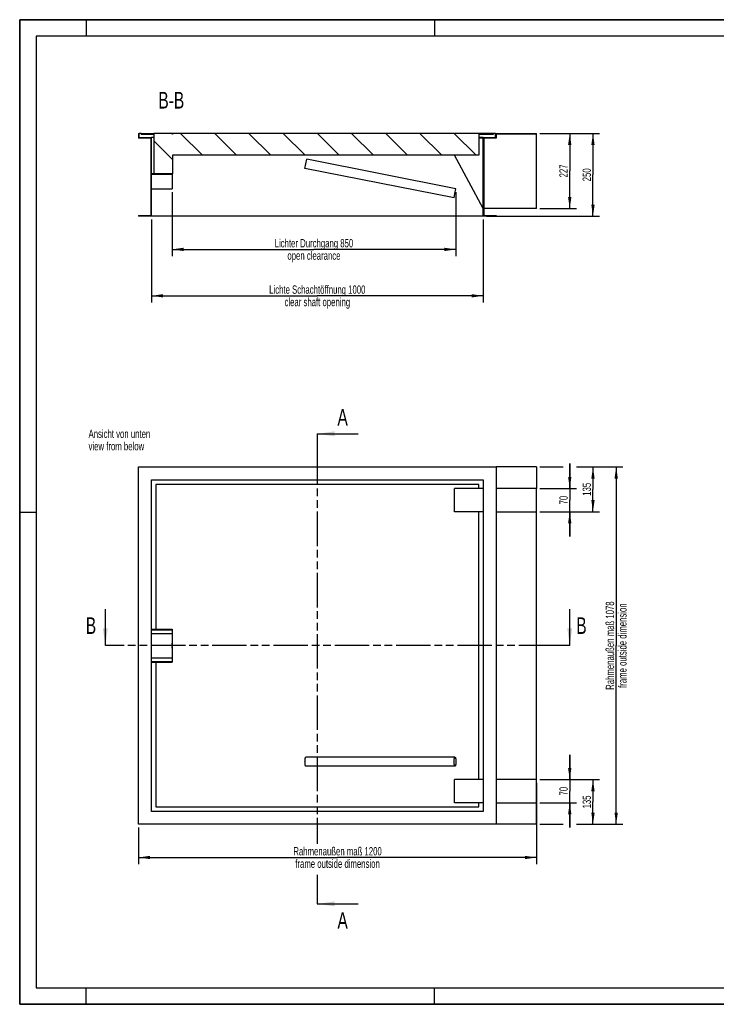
# Model space of a CAD drawing. Header units: millimetres. Extents: x 0 to 8400, y 0 to 5940.
# Tile 1 of 4: x 0 to 4200, y 0 to 5940. Entities that reach past the tile are written whole.
import ezdxf

# ---------------------------------------------------------------- set-up
doc = ezdxf.new("R2010")
doc.units = ezdxf.units.MM
doc.header["$LTSCALE"] = 462
doc.linetypes.add('PHANTOM', pattern=[0.8, 0.45, -0.05, 0.1, -0.05, 0.1, -0.05])
doc.layers.get('0').update_dxf_attribs({"linetype": 'CONTINUOUS'})
for name, color, linetype in [('_2D-BEM', 7, 'CONTINUOUS'), ('_ACHSEN', 7, 'CONTINUOUS'), ('_ZEICHNUNGSELEM', 7, 'CONTINUOUS'), ('HATCHING_BL0', 7, 'CONTINUOUS'), ('HATCHING_BL1', 7, 'CONTINUOUS')]:
    doc.layers.add(name, color=color, linetype=linetype)
doc.styles.get("Standard").update_dxf_attribs({"font": 'txt', "width": 0.7})
doc.dimstyles.new('DIMSTYLE_1', dxfattribs={"dimtxt": 50, "dimasz": 70, "dimexe": 2, "dimexo": 1, "dimtad": 1, "dimdec": 0, "dimlfac": 0.5, "dimtxsty": 'Standard', "dimblk": '_FILLED', "dimblk1": '_FILLED', "dimblk2": '_FILLED', "dimcen": 0.09, "dimadec": 1, "dimazin": 2, "dimtp": 0.8, "dimtm": 0.8, "dimtfac": 1, "dimtdec": 0, "dimtofl": 0, "dimtmove": 0, "dimatfit": 3, "dimldrblk": '_FILLED', "dimfxl": 1, "dimtolj": 1, "dimarcsym": 0})
doc.dimstyles.new('DIMSTYLE_2', dxfattribs={"dimtxt": 50, "dimasz": 70, "dimexe": 2, "dimexo": 1, "dimtad": 1, "dimdec": 1, "dimlfac": 0.5, "dimtxsty": 'Standard', "dimblk": '_FILLED', "dimblk1": '_FILLED', "dimblk2": '_FILLED', "dimcen": 0.09, "dimadec": 1, "dimazin": 2, "dimtp": 0.8, "dimtm": 0.8, "dimtfac": 1, "dimtdec": 1, "dimtofl": 0, "dimtmove": 0, "dimatfit": 3, "dimldrblk": '_FILLED', "dimfxl": 1, "dimtolj": 1, "dimarcsym": 0})
doc.dimstyles.new('DIMSTYLE_3', dxfattribs={"dimtxt": 50, "dimasz": 70, "dimexe": 2, "dimexo": 1, "dimtad": 1, "dimdec": 1, "dimlfac": 0.5, "dimtxsty": 'Standard', "dimblk": '_FILLED', "dimblk1": '_FILLED', "dimblk2": '_FILLED', "dimcen": 0.09, "dimadec": 1, "dimazin": 2, "dimtp": 1.2, "dimtm": 1.2, "dimtfac": 1, "dimtdec": 1, "dimtofl": 0, "dimtmove": 0, "dimatfit": 3, "dimldrblk": '_FILLED', "dimfxl": 1, "dimtolj": 1, "dimarcsym": 0})
doc.dimstyles.new('DIMSTYLE_4', dxfattribs={"dimtxt": 50, "dimasz": 70, "dimexe": 2, "dimexo": 1, "dimtad": 1, "dimdec": 1, "dimlfac": 0.5, "dimtxsty": 'Standard', "dimblk": '_FILLED', "dimblk1": '_FILLED', "dimblk2": '_FILLED', "dimcen": 0.09, "dimadec": 1, "dimazin": 2, "dimtp": 0.5, "dimtm": 0.5, "dimtfac": 1, "dimtdec": 1, "dimtofl": 0, "dimtmove": 0, "dimatfit": 3, "dimldrblk": '_FILLED', "dimfxl": 1, "dimtolj": 1, "dimarcsym": 0})
doc.dimstyles.new('DIMSTYLE_5', dxfattribs={"dimtxt": 50, "dimasz": 70, "dimexe": 2, "dimexo": 1, "dimtad": 1, "dimdec": 1, "dimlfac": 0.5, "dimtxsty": 'Standard', "dimblk": '_FILLED', "dimblk1": '_FILLED', "dimblk2": '_FILLED', "dimcen": 0.09, "dimadec": 1, "dimazin": 2, "dimtp": 0.3, "dimtm": 0.3, "dimtfac": 1, "dimtdec": 1, "dimtofl": 0, "dimtmove": 0, "dimatfit": 3, "dimldrblk": '_FILLED', "dimfxl": 1, "dimtolj": 1, "dimarcsym": 0})
doc.dimstyles.get("Standard").update_dxf_attribs({"dimtxt": 50, "dimasz": 70, "dimexe": 2, "dimexo": 1, "dimtad": 1, "dimdec": 1, "dimtxsty": 'Standard', "dimblk": '_FILLED', "dimblk1": '_FILLED', "dimblk2": '_FILLED', "dimcen": 0.09, "dimadec": 1, "dimazin": 2, "dimtol": 1, "dimtp": 0.1, "dimtm": 0.1, "dimtfac": 1, "dimtdec": 1, "dimtofl": 0, "dimtmove": 0, "dimatfit": 3, "dimldrblk": '_FILLED', "dimfxl": 1, "dimtolj": 1, "dimarcsym": 0})

# ---------------------------------------------------------------- blocks, each defined once
blk = doc.blocks.new('_FILLED')
at = {"color": 0, "linetype": 'ByBlock'}
blk.add_solid([(0, 0), (-1, 0.143), (-1, -0.143)], dxfattribs=at)
blk = doc.blocks.new('*D2')
at = {"layer": '_2D-BEM', "color": 2, "linetype": 'Continuous', "transparency": 16777216}
for p, q in [((918.4, 4899.2), (918.4, 4514.2)), ((2629.8, 4899.7), (2629.8, 4514.2)), ((918.4, 4554.2), (1774.1, 4554.2)), ((2629.8, 4554.2), (1774.1, 4554.2))]:
    blk.add_line(p, q, dxfattribs=at)
at = {"layer": '_2D-BEM', "color": 2, "linetype": 'Continuous', "transparency": 16777216, "xscale": 70, "yscale": 70, "zscale": 70, "rotation": 180}
blk.add_blockref('_FILLED', (918.4, 4554.2), dxfattribs=at)
at = {"layer": '_2D-BEM', "color": 2, "linetype": 'Continuous', "transparency": 16777216, "xscale": 70, "yscale": 70, "zscale": 70}
blk.add_blockref('_FILLED', (2629.8, 4554.2), dxfattribs=at)
at = {"layer": '_2D-BEM', "color": 2, "linetype": 'Continuous', "transparency": 16777216, "insert": (1774.1, 4616.7), "char_height": 50, "width": 1108.929, "attachment_point": 2, "line_spacing_factor": 0.9}
blk.add_mtext('Lichter Durchgang 850\\Popen clearance', dxfattribs=at)
blk = doc.blocks.new('*D5')
at = {"layer": '_2D-BEM', "color": 2, "linetype": 'Continuous', "transparency": 16777216}
for p, q in [((794.4, 4734.2), (794.4, 4234.2)), ((2794.4, 4734.2), (2794.4, 4234.2)), ((794.4, 4274.2), (1794.4, 4274.2)), ((2794.4, 4274.2), (1794.4, 4274.2))]:
    blk.add_line(p, q, dxfattribs=at)
at = {"layer": '_2D-BEM', "color": 2, "linetype": 'Continuous', "transparency": 16777216, "xscale": 70, "yscale": 70, "zscale": 70, "rotation": 180}
blk.add_blockref('_FILLED', (794.4, 4274.2), dxfattribs=at)
at = {"layer": '_2D-BEM', "color": 2, "linetype": 'Continuous', "transparency": 16777216, "xscale": 70, "yscale": 70, "zscale": 70}
blk.add_blockref('_FILLED', (2794.4, 4274.2), dxfattribs=at)
at = {"layer": '_2D-BEM', "color": 2, "linetype": 'Continuous', "transparency": 16777216, "insert": (1794.4, 4336.7), "char_height": 50, "width": 1334.643, "attachment_point": 2, "line_spacing_factor": 0.9}
blk.add_mtext('Lichte Schachtöffnung 1000\\Pclear shaft opening', dxfattribs=at)
blk = doc.blocks.new('*D6')
at = {"layer": '_2D-BEM', "color": 2, "linetype": 'Continuous', "transparency": 16777216}
for p, q in [((3136.4, 3241.8), (3276.4, 3241.8)), ((3356.4, 3241.8), (3636.4, 3241.8)), ((3596.4, 3241.8), (3596.4, 2163.8)), ((3596.4, 1085.8), (3596.4, 2163.8)), ((3136.4, 1085.8), (3276.4, 1085.8)), ((3356.4, 1085.8), (3636.4, 1085.8))]:
    blk.add_line(p, q, dxfattribs=at)
at = {"layer": '_2D-BEM', "color": 2, "linetype": 'Continuous', "transparency": 16777216, "xscale": 70, "yscale": 70, "zscale": 70}
for p, rotation in [((3596.4, 3241.8), 90), ((3596.4, 1085.8), 270)]:
    blk.add_blockref('_FILLED', p, dxfattribs=dict(at, rotation=rotation))
at = {"layer": '_2D-BEM', "color": 2, "linetype": 'Continuous', "transparency": 16777216, "insert": (3533.9, 2163.8), "char_height": 50, "width": 1205.357, "attachment_point": 2, "rotation": 90, "line_spacing_factor": 0.9}
blk.add_mtext('Rahmenaußen maß 1078\\Pframe outside dimension', dxfattribs=at)
blk = doc.blocks.new('*D7')
at = {"layer": '_2D-BEM', "color": 2, "linetype": 'Continuous', "transparency": 16777216}
for p, q in [((3116.4, 1335.8), (3116.4, 845.8)), ((716.4, 1065.8), (716.4, 845.8)), ((716.4, 885.8), (1916.4, 885.8)), ((3116.4, 885.8), (1916.4, 885.8))]:
    blk.add_line(p, q, dxfattribs=at)
at = {"layer": '_2D-BEM', "color": 2, "linetype": 'Continuous', "transparency": 16777216, "xscale": 70, "yscale": 70, "zscale": 70, "rotation": 180}
blk.add_blockref('_FILLED', (716.4, 885.8), dxfattribs=at)
at = {"layer": '_2D-BEM', "color": 2, "linetype": 'Continuous', "transparency": 16777216, "xscale": 70, "yscale": 70, "zscale": 70}
blk.add_blockref('_FILLED', (3116.4, 885.8), dxfattribs=at)
at = {"layer": '_2D-BEM', "color": 2, "linetype": 'Continuous', "transparency": 16777216, "insert": (1916.4, 948.3), "char_height": 50, "width": 1205.357, "attachment_point": 2, "line_spacing_factor": 0.9}
blk.add_mtext('Rahmenaußen maß 1200\\Pframe outside dimension', dxfattribs=at)
blk = doc.blocks.new('*D8')
at = {"layer": '_2D-BEM', "color": 2, "linetype": 'Continuous', "transparency": 16777216}
for p, q in [((3136.4, 1355.8), (3496.4, 1355.8)), ((3456.4, 1355.8), (3456.4, 1220.8)), ((3456.4, 1085.8), (3456.4, 1220.8)), ((3456.4, 1085.8), (3496.4, 1085.8))]:
    blk.add_line(p, q, dxfattribs=at)
at = {"layer": '_2D-BEM', "color": 2, "linetype": 'Continuous', "transparency": 16777216, "xscale": 70, "yscale": 70, "zscale": 70}
for p, rotation in [((3456.4, 1355.8), 90), ((3456.4, 1085.8), 270)]:
    blk.add_blockref('_FILLED', p, dxfattribs=dict(at, rotation=rotation))
at = {"layer": '_2D-BEM', "color": 2, "linetype": 'Continuous', "transparency": 16777216, "insert": (3393.9, 1220.8), "char_height": 50, "width": 150, "attachment_point": 2, "rotation": 90, "line_spacing_factor": 0.9}
blk.add_mtext('135', dxfattribs=at)
blk = doc.blocks.new('*D9')
at = {"layer": '_2D-BEM', "color": 2, "linetype": 'Continuous', "transparency": 16777216}
for p, q in [((3316.4, 1355.8), (3316.4, 1505.8)), ((3316.4, 1505.8), (3316.4, 1285.8)), ((3136.4, 1355.8), (3356.4, 1355.8)), ((3316.4, 1065.8), (3316.4, 1285.8)), ((3136.4, 1215.8), (3356.4, 1215.8)), ((3316.4, 1215.8), (3316.4, 1065.8))]:
    blk.add_line(p, q, dxfattribs=at)
at = {"layer": '_2D-BEM', "color": 2, "linetype": 'Continuous', "transparency": 16777216, "xscale": 70, "yscale": 70, "zscale": 70}
for p, rotation in [((3316.4, 1355.8), 270), ((3316.4, 1215.8), 90)]:
    blk.add_blockref('_FILLED', p, dxfattribs=dict(at, rotation=rotation))
at = {"layer": '_2D-BEM', "color": 2, "linetype": 'Continuous', "transparency": 16777216, "insert": (3253.9, 1285.8), "char_height": 50, "width": 117.857, "attachment_point": 2, "rotation": 90, "line_spacing_factor": 0.9}
blk.add_mtext('70', dxfattribs=at)
blk = doc.blocks.new('*D10')
at = {"layer": '_2D-BEM', "color": 2, "linetype": 'Continuous', "transparency": 16777216}
for p, q in [((3456.4, 3241.8), (3496.4, 3241.8)), ((3456.4, 3241.8), (3456.4, 3106.8)), ((3456.4, 2971.8), (3456.4, 3106.8)), ((3136.4, 2971.8), (3496.4, 2971.8))]:
    blk.add_line(p, q, dxfattribs=at)
at = {"layer": '_2D-BEM', "color": 2, "linetype": 'Continuous', "transparency": 16777216, "xscale": 70, "yscale": 70, "zscale": 70}
for p, rotation in [((3456.4, 3241.8), 90), ((3456.4, 2971.8), 270)]:
    blk.add_blockref('_FILLED', p, dxfattribs=dict(at, rotation=rotation))
at = {"layer": '_2D-BEM', "color": 2, "linetype": 'Continuous', "transparency": 16777216, "insert": (3393.9, 3106.8), "char_height": 50, "width": 150, "attachment_point": 2, "rotation": 90, "line_spacing_factor": 0.9}
blk.add_mtext('135', dxfattribs=at)
blk = doc.blocks.new('*D11')
at = {"layer": '_2D-BEM', "color": 2, "linetype": 'Continuous', "transparency": 16777216}
for p, q in [((3316.4, 3111.8), (3316.4, 3261.8)), ((3316.4, 3261.8), (3316.4, 3041.8)), ((3136.4, 3111.8), (3356.4, 3111.8)), ((3316.4, 2821.8), (3316.4, 3041.8)), ((3136.4, 2971.8), (3356.4, 2971.8)), ((3316.4, 2971.8), (3316.4, 2821.8))]:
    blk.add_line(p, q, dxfattribs=at)
at = {"layer": '_2D-BEM', "color": 2, "linetype": 'Continuous', "transparency": 16777216, "xscale": 70, "yscale": 70, "zscale": 70}
for p, rotation in [((3316.4, 3111.8), 270), ((3316.4, 2971.8), 90)]:
    blk.add_blockref('_FILLED', p, dxfattribs=dict(at, rotation=rotation))
at = {"layer": '_2D-BEM', "color": 2, "linetype": 'Continuous', "transparency": 16777216, "insert": (3253.9, 3041.8), "char_height": 50, "width": 117.857, "attachment_point": 2, "rotation": 90, "line_spacing_factor": 0.9}
blk.add_mtext('70', dxfattribs=at)
blk = doc.blocks.new('*D12')
at = {"layer": '_2D-BEM', "color": 2, "linetype": 'Continuous', "transparency": 16777216}
for p, q in [((3136.4, 5254.2), (3496.4, 5254.2)), ((3456.4, 5254.2), (3456.4, 5004.2)), ((3456.4, 4754.2), (3456.4, 5004.2)), ((2814.4, 4754.2), (3496.4, 4754.2))]:
    blk.add_line(p, q, dxfattribs=at)
at = {"layer": '_2D-BEM', "color": 2, "linetype": 'Continuous', "transparency": 16777216, "xscale": 70, "yscale": 70, "zscale": 70}
for p, rotation in [((3456.4, 5254.2), 90), ((3456.4, 4754.2), 270)]:
    blk.add_blockref('_FILLED', p, dxfattribs=dict(at, rotation=rotation))
at = {"layer": '_2D-BEM', "color": 2, "linetype": 'Continuous', "transparency": 16777216, "insert": (3393.9, 5004.2), "char_height": 50, "width": 171.429, "attachment_point": 2, "rotation": 90, "line_spacing_factor": 0.9}
blk.add_mtext('250', dxfattribs=at)
blk = doc.blocks.new('*D13')
at = {"layer": '_2D-BEM', "color": 2, "linetype": 'Continuous', "transparency": 16777216}
for p, q in [((3136.4, 5254.2), (3356.4, 5254.2)), ((3316.4, 5254.2), (3316.4, 5027.2)), ((3316.4, 4800.2), (3316.4, 5027.2)), ((3136.4, 4800.2), (3356.4, 4800.2))]:
    blk.add_line(p, q, dxfattribs=at)
at = {"layer": '_2D-BEM', "color": 2, "linetype": 'Continuous', "transparency": 16777216, "xscale": 70, "yscale": 70, "zscale": 70}
for p, rotation in [((3316.4, 5254.2), 90), ((3316.4, 4800.2), 270)]:
    blk.add_blockref('_FILLED', p, dxfattribs=dict(at, rotation=rotation))
at = {"layer": '_2D-BEM', "color": 2, "linetype": 'Continuous', "transparency": 16777216, "insert": (3253.9, 5027.2), "char_height": 50, "width": 176.786, "attachment_point": 2, "rotation": 90, "line_spacing_factor": 0.9}
blk.add_mtext('227', dxfattribs=at)
blk = doc.blocks.new('XSEC_FILLED')
at = {"color": 0, "linetype": 'ByBlock'}
blk.add_solid([(0, 0), (-1, 0.143), (-1, -0.143)], dxfattribs=at)
blk = doc.blocks.new('HATCHING_BL0', base_point=(1916.4, 2274.3))
at = {"layer": 'HATCHING_BL0', "color": 7, "linetype": 'PHANTOM'}
for p, q in [((616.4, 2163.8), (516.4, 2163.8)), ((3216.4, 2163.8), (616.4, 2163.8)), ((3316.4, 2163.8), (3216.4, 2163.8))]:
    blk.add_line(p, q, dxfattribs=at)
at = {"layer": 'HATCHING_BL0', "color": 7, "linetype": 'Continuous', "char_height": 100, "width": 117.857, "attachment_point": 1, "line_spacing_factor": 0.9}
for insert in [(398.5, 2334.7), (3355.7, 2334.7)]:
    blk.add_mtext('B', dxfattribs=dict(at, insert=insert))
at = {"layer": 'HATCHING_BL0', "color": 7, "linetype": 'Continuous'}
for points in [[(516.4, 2163.8), (516.4, 2384.7)], [(3316.4, 2163.8), (3316.4, 2384.7)]]:
    blk.add_leader(points, dimstyle='Standard', override={"dimasz": 105, "dimtad": 0, "dimldrblk": 'XSEC_FILLED'}, dxfattribs=at)
blk = doc.blocks.new('HATCHING_BL1', base_point=(1917.5, 2023.8))
at = {"layer": 'HATCHING_BL1', "color": 7, "linetype": 'PHANTOM'}
for p, q in [((1794.4, 3441.8), (1794.4, 3341.8)), ((1794.4, 3341.8), (1794.4, 968.5)), ((1794.4, 781.9), (1794.4, 705.8)), ((1794.4, 705.8), (1794.4, 605.8))]:
    blk.add_line(p, q, dxfattribs=at)
at = {"layer": 'HATCHING_BL1', "color": 7, "linetype": 'Continuous', "char_height": 100, "width": 128.571, "attachment_point": 1, "line_spacing_factor": 0.9}
for insert in [(1915.7, 3591.8), (1915.7, 555.8)]:
    blk.add_mtext('A', dxfattribs=dict(at, insert=insert))
at = {"layer": 'HATCHING_BL1', "color": 7, "linetype": 'Continuous'}
for points in [[(1794.4, 3441.8), (2040.7, 3441.8)], [(1794.4, 605.8), (2040.7, 605.8)]]:
    blk.add_leader(points, dimstyle='Standard', override={"dimasz": 105, "dimtad": 0, "dimldrblk": 'XSEC_FILLED'}, dxfattribs=at)

msp = doc.modelspace()

# ---------------------------------------------------------------- hatches: boundary and pattern name
at = {"linetype": 'Continuous'}
h = msp.add_hatch(dxfattribs=at)
h.set_pattern_fill('ANSI31', color=2, angle=90, style=0, pattern_type=2)
h.set_pattern_definition([(135, (1794.4, 5254.19), (-103.093, -103.093), [])])
edge = h.paths.add_edge_path()
edge.add_line((790.39, 5226.19), (716.39, 5226.19))
edge.add_line((716.39, 5254.19), (716.39, 5226.19))
edge.add_line((716.39, 5254.19), (720.39, 5254.19))
edge.add_line((720.39, 5230.19), (720.39, 5254.19))
edge.add_line((720.39, 5230.19), (794.39, 5230.19))
edge.add_line((794.39, 5009.19), (794.39, 5230.19))
edge.add_line((918.39, 5009.19), (794.39, 5009.19))
edge.add_line((918.39, 5009.19), (918.39, 5005.19))
edge.add_line((918.39, 5005.19), (794.39, 5005.19))
edge.add_line((794.39, 4754.19), (794.39, 5005.19))
edge.add_line((794.39, 4754.19), (716.39, 4754.19))
edge.add_line((716.39, 4758.19), (716.39, 4754.19))
edge.add_line((716.39, 4758.19), (790.39, 4758.19))
edge.add_line((790.39, 5226.19), (790.39, 4758.19))
edge = h.paths.add_edge_path()
edge.add_line((2798.39, 5226.19), (2798.39, 4758.19))
edge.add_line((2798.39, 4758.19), (2872.39, 4758.19))
edge.add_line((2872.39, 4758.19), (2872.39, 4754.19))
edge.add_line((2872.39, 4754.19), (2794.39, 4754.19))
edge.add_line((2794.39, 4754.19), (2794.39, 5230.19))
edge.add_line((2794.39, 5230.19), (2868.39, 5230.19))
edge.add_line((2868.39, 5230.19), (2868.39, 5254.19))
edge.add_line((2868.39, 5254.19), (3116.39, 5254.19))
edge.add_line((3116.39, 5250.19), (3116.39, 5254.19))
edge.add_line((3116.39, 5250.19), (2872.39, 5250.19))
edge.add_line((2872.39, 5250.19), (2872.39, 5226.19))
edge.add_line((2872.39, 5226.19), (2798.39, 5226.19))
edge = h.paths.add_edge_path()
edge.add_line((732.39, 5254.19), (808.39, 5254.19))
edge.add_line((808.39, 5254.19), (808.39, 5250.19))
edge.add_line((732.39, 5250.19), (808.39, 5250.19))
edge.add_line((732.39, 5250.19), (732.39, 5254.19))
edge = h.paths.add_edge_path()
edge.add_line((2767.39, 5250.19), (2856.39, 5250.19))
edge.add_line((2767.39, 5250.19), (2767.39, 5122.19))
edge.add_line((2767.39, 5122.19), (920.39, 5122.19))
edge.add_line((920.39, 5122.19), (920.39, 5010.19))
edge.add_line((920.39, 5010.19), (808.39, 5010.19))
edge.add_line((808.39, 5250.19), (808.39, 5010.19))
edge.add_line((810.39, 5250.19), (808.39, 5250.19))
edge.add_line((810.39, 5250.19), (810.39, 5254.19))
edge.add_line((918.39, 5254.19), (810.39, 5254.19))
edge.add_line((918.39, 5250.19), (918.39, 5254.19))
edge.add_line((920.39, 5250.19), (918.39, 5250.19))
edge.add_line((920.39, 5254.19), (920.39, 5250.19))
edge.add_line((2856.39, 5254.19), (920.39, 5254.19))
edge.add_line((2856.39, 5250.19), (2856.39, 5254.19))

# ---------------------------------------------------------------- linework, layer by layer
at = {"color": 7, "linetype": 'Continuous'}
for p, q in [((0, 5940), (8400, 5940)), ((0, 0), (0, 5940)), ((716.39, 5254.19), (720.39, 5254.19)), ((716.39, 5254.19), (716.39, 5226.19)), ((732.39, 5254.19), (720.39, 5254.19)), ((720.39, 5230.19), (720.39, 5254.19)), ((720.39, 5230.19), (794.39, 5230.19)), ((732.39, 5250.19), (732.39, 5254.19)), ((732.39, 5254.19), (808.39, 5254.19)), ((732.39, 5250.19), (808.39, 5250.19)), ((808.39, 5230.19), (794.39, 5230.19)), ((794.39, 5009.19), (794.39, 5230.19)), ((808.39, 5254.19), (808.39, 5250.19)), ((810.39, 5254.19), (808.39, 5254.19)), ((808.39, 5250.19), (808.39, 5010.19)), ((810.39, 5250.19), (808.39, 5250.19)), ((810.39, 5250.19), (810.39, 5254.19)), ((864.39, 5254.19), (810.39, 5254.19)), ((918.39, 5254.19), (864.39, 5254.19)), ((918.39, 5250.19), (918.39, 5254.19)), ((920.39, 5254.19), (918.39, 5254.19)), ((920.39, 5250.19), (918.39, 5250.19)), ((920.39, 5254.19), (920.39, 5250.19)), ((2856.39, 5254.19), (920.39, 5254.19)), ((2767.39, 5250.19), (2767.39, 5122.19)), ((2767.39, 5250.19), (2856.39, 5250.19)), ((2794.39, 5230.19), (2767.39, 5230.19)), ((2794.39, 4754.19), (2794.39, 5230.19)), ((2794.39, 5230.19), (2868.39, 5230.19)), ((2868.39, 5254.19), (2856.39, 5254.19)), ((2856.39, 5250.19), (2856.39, 5254.19)), ((2868.39, 5230.19), (2868.39, 5254.19)), ((2868.39, 5254.19), (3116.39, 5254.19)), ((2872.39, 5250.19), (2872.39, 5226.19)), ((3116.39, 5250.19), (2872.39, 5250.19)), ((3116.39, 5250.19), (3116.39, 5254.19)), ((3116.39, 4800.19), (3116.39, 5250.19)), ((790.39, 5226.19), (716.39, 5226.19)), ((790.39, 5226.19), (790.39, 4758.19)), ((2794.39, 5226.19), (2767.39, 5226.19)), ((2798.39, 5226.19), (2798.39, 4758.19)), ((2872.39, 5226.19), (2798.39, 5226.19)), ((920.39, 5122.19), (920.39, 5010.19)), ((2767.39, 5122.19), (920.39, 5122.19)), ((2794.39, 4800.19), (2620.54, 5122.19)), ((1720.15, 5042.72), (1725.59, 5070.19)), ((1725.59, 5070.19), (1731.03, 5097.66)), ((2629.83, 4919.66), (1731.03, 5097.66)), ((918.39, 5009.19), (794.39, 5009.19)), ((918.39, 5005.19), (794.39, 5005.19)), ((794.39, 4754.19), (794.39, 5005.19)), ((920.39, 5010.19), (808.39, 5010.19)), ((918.39, 5009.19), (918.39, 5005.19)), ((918.39, 5005.19), (918.39, 4919.19)), ((2618.95, 4864.72), (1720.15, 5042.72)), ((794.39, 4919.19), (918.39, 4919.19)), ((2618.95, 4864.72), (2624.39, 4892.19)), ((2624.39, 4892.19), (2629.83, 4919.66)), ((716.39, 4758.19), (790.39, 4758.19)), ((716.39, 4758.19), (716.39, 4754.19)), ((794.39, 4754.19), (716.39, 4754.19)), ((2794.39, 4754.19), (794.39, 4754.19)), ((2872.39, 4754.19), (2794.39, 4754.19)), ((3116.39, 4800.19), (2798.39, 4800.19)), ((2798.39, 4758.19), (2872.39, 4758.19)), ((2872.39, 4758.19), (2872.39, 4754.19)), ((716.39, 1085.8), (716.39, 3241.8)), ((716.39, 3241.8), (2872.39, 3241.8)), ((2872.39, 3241.8), (2872.39, 1085.8)), ((3116.39, 3241.8), (2872.39, 3241.8)), ((3116.39, 3241.8), (3116.39, 3111.8)), ((794.39, 1163.8), (794.39, 3163.8)), ((794.39, 3163.8), (2794.39, 3163.8)), ((2794.39, 3163.8), (2794.39, 1163.8)), ((2767.39, 3136.8), (821.39, 3136.8)), ((2767.39, 3111.8), (2620.54, 3111.8)), ((2620.54, 2971.8), (2620.54, 3111.8)), ((2767.39, 3111.8), (2767.39, 3136.8)), ((2794.39, 3111.8), (2767.39, 3111.8)), ((3116.39, 3111.8), (2872.39, 3111.8)), ((3116.39, 2971.8), (3116.39, 3111.8)), ((2767.39, 2971.8), (2620.54, 2971.8)), ((2794.39, 2971.8), (2767.39, 2971.8)), ((2767.39, 1355.8), (2767.39, 2971.8)), ((2872.39, 2971.8), (3116.39, 2971.8)), ((3116.39, 1355.8), (3116.39, 2971.8)), ((794.39, 2263.8), (918.39, 2263.8)), ((794.39, 2259.93), (918.39, 2259.93)), ((918.39, 2263.8), (918.39, 2259.93)), ((918.39, 2259.93), (918.39, 2236.89)), ((794.39, 2236.89), (918.39, 2236.89)), ((918.39, 2236.89), (918.39, 2090.7)), ((794.39, 2090.7), (918.39, 2090.7)), ((918.39, 2090.7), (918.39, 2067.66)), ((794.39, 2067.66), (918.39, 2067.66)), ((794.39, 2063.8), (918.39, 2063.8)), ((918.39, 2067.66), (918.39, 2063.8)), ((2624.39, 1491.8), (1725.59, 1491.8)), ((2624.39, 1435.8), (1725.59, 1435.8)), ((2767.39, 1355.8), (2620.54, 1355.8)), ((2620.54, 1215.8), (2620.54, 1355.8)), ((2794.39, 1355.8), (2767.39, 1355.8)), ((3116.39, 1355.8), (2872.39, 1355.8)), ((3116.39, 1215.8), (3116.39, 1355.8)), ((821.39, 1190.8), (2767.39, 1190.8)), ((2767.39, 1215.8), (2620.54, 1215.8)), ((2794.39, 1215.8), (2767.39, 1215.8)), ((2767.39, 1190.8), (2767.39, 1215.8)), ((2872.39, 1215.8), (3116.39, 1215.8)), ((3116.39, 1085.8), (3116.39, 1215.8)), ((2794.39, 1163.8), (794.39, 1163.8)), ((2872.39, 1085.8), (716.39, 1085.8)), ((3116.39, 1085.8), (2872.39, 1085.8)), ((0, 0), (8400, 0))]:
    msp.add_line(p, q, dxfattribs=at)
at = {"color": 3, "linetype": 'Continuous'}
for p, q in [((0, 5940), (0, 0)), ((8400, 5940), (0, 5940)), ((400, 5940), (400, 5840)), ((2500, 5940), (2500, 5840)), ((0, 2970), (100, 2970)), ((400, 0), (400, 100)), ((2500, 0), (2500, 100)), ((8400, 0), (0, 0))]:
    msp.add_line(p, q, dxfattribs=at)
at = {"color": 5, "linetype": 'Continuous'}
for p, q in [((100, 5840), (100, 100)), ((8300, 5840), (100, 5840)), ((100, 100), (8300, 100))]:
    msp.add_line(p, q, dxfattribs=at)
at = {"color": 7, "linetype": 'Continuous'}
for points, knots in [([(1720.15, 1463.8), (1720.15, 1465.62), (1720.22, 1469.19), (1720.52, 1474.38), (1721.01, 1479.17), (1721.66, 1483.37), (1722.35, 1486.42), (1722.99, 1488.43), (1723.46, 1489.61), (1723.96, 1490.54), (1724.47, 1491.23), (1725, 1491.68), (1725.41, 1491.8), (1725.59, 1491.8)], [0, 0, 0, 0, 0.1862476, 0.3656157, 0.5315232, 0.6779915, 0.7999762, 0.8505985, 0.8938944, 0.9298022, 0.958605, 0.9812526, 1, 1, 1, 1]), ([(2618.95, 1463.8), (2618.95, 1465.62), (2619.02, 1469.19), (2619.32, 1474.38), (2619.81, 1479.17), (2620.46, 1483.37), (2621.15, 1486.42), (2621.79, 1488.43), (2622.26, 1489.61), (2622.76, 1490.54), (2623.27, 1491.23), (2623.8, 1491.68), (2624.21, 1491.8), (2624.39, 1491.8)], [0, 0, 0, 0, 0.1862476, 0.3656157, 0.5315232, 0.6779915, 0.7999762, 0.8505985, 0.8938944, 0.9298022, 0.958605, 0.9812526, 1, 1, 1, 1]), ([(2624.39, 1491.8), (2624.58, 1491.8), (2624.98, 1491.68), (2625.52, 1491.23), (2626.03, 1490.54), (2626.52, 1489.61), (2627, 1488.43), (2627.64, 1486.42), (2628.33, 1483.37), (2628.98, 1479.17), (2629.47, 1474.38), (2629.77, 1469.19), (2629.83, 1465.62), (2629.83, 1463.8)], [0, 0, 0, 0, 0.0187474, 0.041395, 0.0701978, 0.1061056, 0.1494015, 0.2000238, 0.3220085, 0.4684768, 0.6343843, 0.8137524, 1, 1, 1, 1]), ([(1725.59, 1435.8), (1725.41, 1435.8), (1725, 1435.91), (1724.47, 1436.36), (1723.96, 1437.05), (1723.46, 1437.98), (1722.99, 1439.16), (1722.35, 1441.18), (1721.66, 1444.22), (1721.01, 1448.42), (1720.52, 1453.21), (1720.22, 1458.4), (1720.15, 1461.97), (1720.15, 1463.8)], [0, 0, 0, 0, 0.0187474, 0.041395, 0.0701978, 0.1061056, 0.1494015, 0.2000238, 0.3220085, 0.4684768, 0.6343843, 0.8137524, 1, 1, 1, 1]), ([(2624.39, 1435.8), (2624.21, 1435.8), (2623.8, 1435.91), (2623.27, 1436.36), (2622.76, 1437.05), (2622.26, 1437.98), (2621.79, 1439.16), (2621.15, 1441.18), (2620.46, 1444.22), (2619.81, 1448.42), (2619.32, 1453.21), (2619.02, 1458.4), (2618.95, 1461.97), (2618.95, 1463.8)], [0, 0, 0, 0, 0.0187474, 0.041395, 0.0701978, 0.1061056, 0.1494015, 0.2000238, 0.3220085, 0.4684768, 0.6343843, 0.8137524, 1, 1, 1, 1]), ([(2629.83, 1463.8), (2629.83, 1461.97), (2629.77, 1458.4), (2629.47, 1453.21), (2628.98, 1448.42), (2628.33, 1444.22), (2627.64, 1441.18), (2627, 1439.16), (2626.52, 1437.98), (2626.03, 1437.05), (2625.52, 1436.36), (2624.98, 1435.91), (2624.58, 1435.8), (2624.39, 1435.8)], [0, 0, 0, 0, 0.1862476, 0.3656157, 0.5315232, 0.6779915, 0.7999762, 0.8505985, 0.8938944, 0.9298022, 0.958605, 0.9812526, 1, 1, 1, 1])]:
    msp.add_open_spline(points, degree=3, knots=knots, dxfattribs=at)
at = {"layer": '_ACHSEN', "color": 7, "linetype": 'Continuous'}
for p, q in [((821.39, 3136.8), (821.39, 2263.8)), ((821.39, 2063.8), (821.39, 1190.8))]:
    msp.add_line(p, q, dxfattribs=at)
msp.add_arc((864.39, 2163.8), 56, 344.70097, 15.29903, dxfattribs=at)

# ---------------------------------------------------------------- block references
at = {"layer": 'HATCHING_BL0'}
msp.add_blockref('HATCHING_BL0', (1916.39, 2274.25), dxfattribs=at)
at = {"layer": 'HATCHING_BL1'}
msp.add_blockref('HATCHING_BL1', (1917.54, 2023.8), dxfattribs=at)

# ---------------------------------------------------------------- texts
at = {"layer": '_ZEICHNUNGSELEM', "color": 2, "linetype": 'Continuous', "line_spacing_factor": 0.9}
for s, insert, char_height, width, attachment_point in [('B-B', (991.97, 5504.19), 100, 342.8571, 3), ('Ansicht von unten\\Pview from below', (415.03, 3466.8), 50, 905.3571, 1)]:
    msp.add_mtext(s, dxfattribs=dict(at, insert=insert, char_height=char_height, width=width, attachment_point=attachment_point))

# ---------------------------------------------------------------- dimensions: what is measured, and where the dimension line sits
at = {"layer": '_2D-BEM', "color": 2, "linetype": 'Continuous'}
for base, p1, p2, angle, dimstyle, picture, middle in [((3456.39, 4754.19), (3135.39, 5254.19), (2813.39, 4754.19), 270, 'DIMSTYLE_4', '*D12', (3456.39, 4997.05)), ((3316.39, 5254.19), (3135.39, 4800.19), (3135.39, 5254.19), 90, 'DIMSTYLE_4', '*D13', (3316.39, 5020.05)), ((3316.39, 3111.8), (3135.39, 2971.8), (3135.39, 3111.8), 90, 'DIMSTYLE_5', '*D11', (3316.39, 3034.65)), ((3456.39, 3241.8), (3135.39, 2971.8), (3497.39, 3241.8), 90, 'DIMSTYLE_4', '*D10', (3456.39, 3099.65)), ((3316.39, 1355.8), (3135.39, 1215.8), (3135.39, 1355.8), 90, 'DIMSTYLE_5', '*D9', (3316.39, 1278.65)), ((3456.39, 1085.8), (3135.39, 1355.8), (3497.39, 1085.8), 270, 'DIMSTYLE_4', '*D8', (3456.39, 1213.65))]:
    dim = msp.add_linear_dim(base=base, p1=p1, p2=p2, angle=angle, dimstyle=dimstyle, dxfattribs=at)
    dim.commit()
    dim.dimension.update_dxf_attribs({"geometry": picture, "text_midpoint": middle, "dimtype": 160})
for base, p1, p2, text, dimstyle, picture, middle in [((2629.83, 4554.19), (918.39, 4900.19), (2629.83, 4900.66), 'Lichter Durchgang <>\\Popen clearance', 'DIMSTYLE_1', '*D2', (1774.11, 4554.19)), ((2794.39, 4274.19), (794.39, 4735.19), (2794.39, 4735.19), 'Lichte Schachtöffnung <>\\Pclear shaft opening', 'DIMSTYLE_2', '*D5', (1794.39, 4274.19))]:
    dim = msp.add_linear_dim(base=base, p1=p1, p2=p2, text=text, dimstyle=dimstyle, dxfattribs=at)
    dim.commit()
    dim.dimension.update_dxf_attribs({"geometry": picture, "text_midpoint": middle, "dimtype": 160})
for base, p1, p2, angle, picture, middle in [((3596.39, 1085.8), (3135.39, 3241.8), (3135.39, 1085.8), 270, '*D6', (3596.39, 2163.8)), ((716.39, 885.8), (3116.39, 1336.8), (716.39, 1066.8), 180, '*D7', (1916.39, 885.8))]:
    dim = msp.add_linear_dim(base=base, p1=p1, p2=p2, angle=angle, text='Rahmenaußen maß <>\\Pframe outside dimension', dimstyle='DIMSTYLE_3', dxfattribs=at)
    dim.commit()
    dim.dimension.update_dxf_attribs({"geometry": picture, "text_midpoint": middle, "dimtype": 160})

doc.saveas('drawing.dxf')
